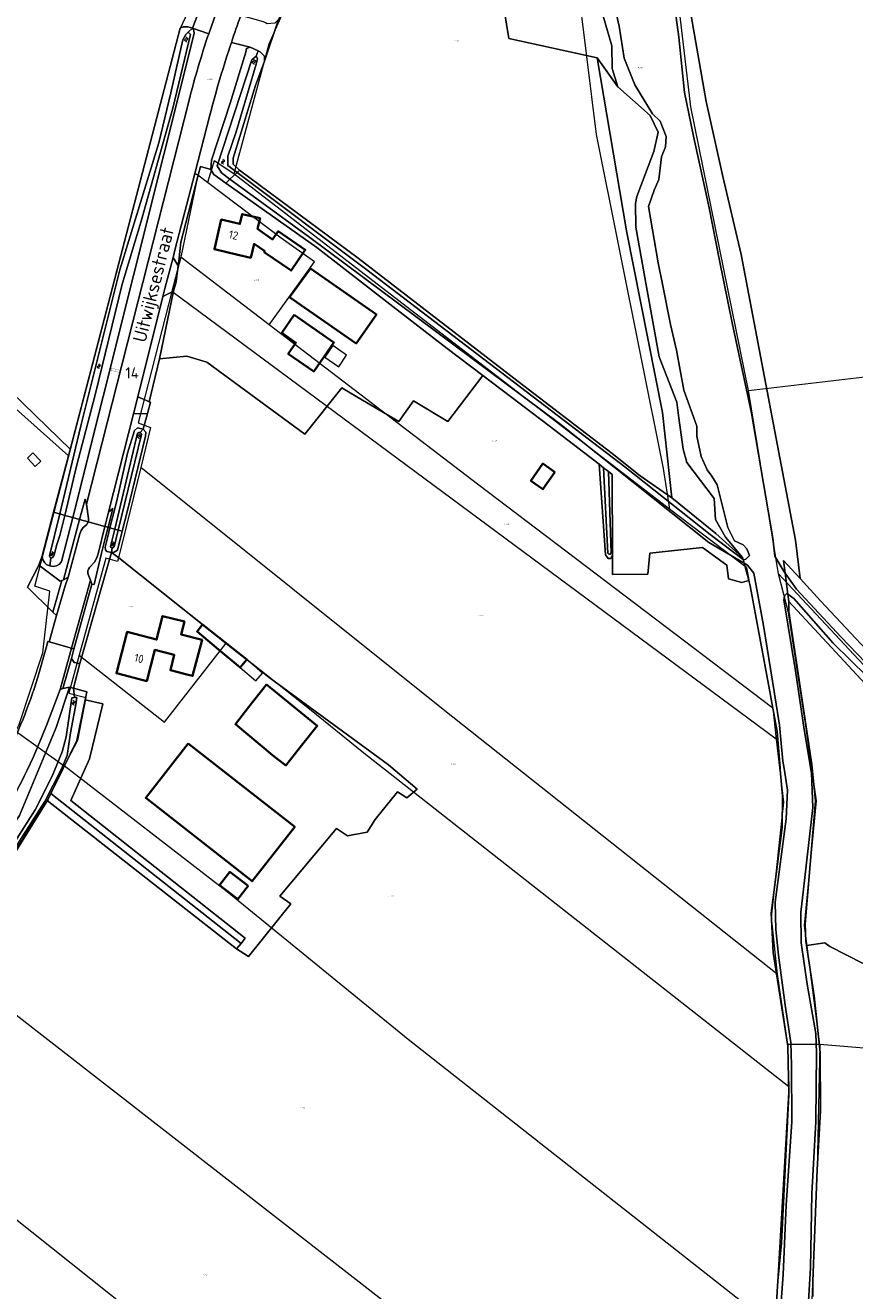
# Model space of a CAD drawing. Header units: metres. Extents: x 104777 to 177370, y 409697 to 438337.
# Tile 35 of 133: x 129039 to 129222, y 422042 to 422321. Entities that reach past the tile are written whole.
import ezdxf
from ezdxf.enums import TextEntityAlignment as Align
from ezdxf.lldxf.tags import DXFTag

# ---------------------------------------------------------------- set-up
doc = ezdxf.new("R2010")
doc.units = ezdxf.units.M
doc.layers.add('00_PROEFSLEUVEN', color=1, linetype='Continuous')
for name, color, linetype, lineweight in [('B-WE-GR-BEPLANTING_CULTUUR_HEESTERS-GV', 90, 'Continuous', 18), ('B-WE-GR-BOUWLAND-GV', 80, 'Continuous', 13), ('B-WE-GR-GRAS-GV', 60, 'Continuous', 13), ('B-WE-GR-HOUTWAL-GV', 40, 'Continuous', 13), ('B-WE-KG-GRENS_PERCEEL-G', 150, 'KG-PERCEEL-SO', 18), ('B-WE-KG-GRENS_PERCEEL-S', 150, 'Continuous', 25), ('B-WE-OG-BEBOUWING-G', 7, 'Continuous', 35), ('B-WE-OG-BEBOUWING-GV', 7, 'Continuous', 35), ('B-WE-OG-BEBOUWING_HUISNUMMER-T18', 10, 'Continuous', 18), ('B-WE-OG-BEBOUWING_LUIFEL-GV', 7, 'Continuous', 18), ('B-WE-OG-BEBOUWING_SCHUUR-GV', 7, 'Continuous', 18), ('B-WE-OG-BEBOUWING_STRAATNAAM-T18', 10, 'Continuous', 18), ('B-WE-OG-TERREIN_ERF-GV', 7, 'Continuous', 18), ('B-WE-OG-TERREIN_OEVER-GV', 7, 'Continuous', 18), ('B-WE-OG-WATER-GV', 130, 'Continuous', 18), ('B-WE-OG-WATER-S-20', 130, 'Continuous', 18), ('B-WE-OG-WATER_SLOOT-GV', 120, 'Continuous', 18), ('B-WE-OG-WEG-GV', 7, 'Continuous', 18), ('B-WE-VH-GESLOTENVERHARDING_ASFALT-GV', 10, 'Continuous', 18), ('B-WE-VH-OPENVERHARDING_BETONSTRAATSTEEN-GV', 90, 'Continuous', 18), ('B-WE-VH-OPENVERHARDING_STRAATBAKSTEEN-GV', 90, 'Continuous', 18)]:
    doc.layers.add(name, color=color, linetype=linetype, lineweight=lineweight)
doc.styles.add('NLCS-ISO', font='NLCS-ISO.ttf')
doc.styles.add('NLCS-ISO-M20-T18', font='NLCS-ISO.ttf', dxfattribs={"height": 0.036})
doc.styles.get("Standard").update_dxf_attribs({"font": 'Romans.shx'})
tags = doc.linetypes.add('KG-PERCEEL-SO', pattern='A,5.5,-2,["P",Standard,S=1.8,R=0,X=-0.5,Y=-0.9],-2,5.5,-2,[5,NLCS.SHX,S=0.75,R=0,X=0,Y=0],-2', length=19).pattern_tags.tags
tags[6] = DXFTag(74, 10)

# ---------------------------------------------------------------- blocks, each defined once
blk = doc.blocks.new('SKG-PERCEELNUMMER-SO')
at = {"style": 'NLCS-ISO', "oblique": 10, "flags": 1}
for tag, p in [('GEMEENTECODE', (0, 2.6)), ('PERCEELGROOTTE', (0, -2.4))]:
    blk.add_attdef(tag, text='', height=1.8, dxfattribs=at).set_placement(p, align=Align.MIDDLE_CENTER)
at = {"style": 'NLCS-ISO', "oblique": 10}
blk.add_attdef('SECTIE', text='', height=1.8, dxfattribs=at).set_placement((-0.5, 0), align=Align.MIDDLE_RIGHT)
blk.add_attdef('PERCEELNUMMER', text='', height=1.8, dxfattribs=at).set_placement((0.5, 0), align=Align.MIDDLE_LEFT)
blk = doc.blocks.new('*U195')
at = {"ltscale": 20, "const_width": 0.05}
blk.add_lwpolyline([(0.12, 0.22), (-0.12, -0.22), (1.63, -1.18), (1.87, -0.74)], close=True, dxfattribs=at)
at = {"color": 1, "const_width": 0.025, "flags": 128}
blk.add_lwpolyline([(0.12, 0.22), (-0.12, -0.22)], dxfattribs=at)
blk = doc.blocks.new('SOG-WATER-SO')
at = {"flags": 128}
for points in [[(-2.5, 0.6), (-2.4, 0.7, -0.538831), (-0.4, 0.7, 0.605168), (1.3, 0.9, -4.035705)], [(-2.9, -0.7), (-2.8, -0.6, -0.538831), (-0.8, -0.5, 0.605168), (0.9, -0.3, -4.035705)]]:
    blk.add_lwpolyline(points, format="xyb", dxfattribs=at)

msp = doc.modelspace()

# ---------------------------------------------------------------- linework, layer by layer
at = {"layer": 'B-WE-GR-BEPLANTING_CULTUUR_HEESTERS-GV', "ltscale": 20, "flags": 128}
msp.add_lwpolyline([(129049.337, 422181.384), (129049.967, 422180.45), (129051.167, 422180.266), (129058.202, 422204.755), (129057.173, 422204.937), (129056.833, 422205.284), (129056.754, 422205.886), (129057.27, 422207.931), (129057.838, 422210.183), (129057.447, 422210.29), (129056.896, 422208.083), (129055.939, 422204.248), (129054.376, 422197.702), (129053.864, 422197.722), (129049.91, 422183.452)], close=True, dxfattribs=at)
at = {"layer": 'B-WE-GR-BOUWLAND-GV', "ltscale": 20, "flags": 128}
msp.add_lwpolyline([(128972.407, 422201.136), (128976.522, 422197.32), (129002.664, 422215.637), (129023.204, 422248.723), (129048.669, 422226.002), (129049.258, 422228.253), (129073.34, 422320.23), (129073.999, 422320.53), (129074.98, 422320.519), (129076.013, 422320.255), (129077.833, 422324.9), (129076.495, 422325.724), (129076.368, 422326.4), (129076.786, 422327.608), (129082.056, 422340.348), (129089.161, 422355.942), (129089.385, 422356.433), (129094.63, 422370.99)], dxfattribs=at)
msp.add_lwpolyline([(129086.423, 422288.98), (129112.549, 422269.566), (129147.833, 422242.387), (129168.542, 422226.53), (129174.753, 422221.616), (129181.708, 422216.738), (129179.676, 422235.593), (129171.735, 422275.609), (129165.272, 422313.708), (129145.799, 422317.945), (129144.741, 422324.289), (129129.829, 422332.748), (129131.272, 422335.303), (129105.229, 422349.537), (129104.61, 422348.416), (129105.057, 422348.18), (129105.608, 422347.445), (129105.451, 422346.133), (129100.904, 422335.446), (129094.998, 422322.18), (129091.881, 422313.007), (129089.914, 422307.62), (129084.984, 422291.624), (129084.984, 422290.295)], close=True, dxfattribs=at)
at = {"layer": 'B-WE-GR-GRAS-GV', "ltscale": 20, "flags": 128}
for points in [[(129182.656, 422341.949), (129189.266, 422304.128), (129192.937, 422287.555), (129196.984, 422270.417), (129208.962, 422207.406), (129209.976, 422198.958), (129214.477, 422194.043), (129231.136, 422176.28)], [(129204.509, 422034.537), (129205.039, 422044.264), (129205.849, 422052.545), (129207.518, 422085.265), (129207.274, 422095.936), (129204.02, 422116.575), (129203.569, 422125.225), (129205.997, 422144.142), (129206.079, 422151.13), (129205.691, 422156.031), (129205.615, 422156.993), (129205.586, 422157.362), (129204.956, 422165.306), (129203.481, 422173.199), (129203.319, 422174.068), (129203.242, 422174.48), (129198.962, 422197.392), (129198.66, 422198.539), (129197.116, 422198.131), (129194.224, 422198.888), (129193.823, 422201.913), (129188.468, 422205.813), (129176.835, 422204.583), (129176.382, 422199.952), (129168.659, 422199.907), (129168.634, 422204.213), (129168.249, 422203.427), (129167.675, 422203.38), (129167.093, 422204.185), (129165.657, 422224.154), (129156.579, 422231.139), (129154.942, 422232.399), (129140.03, 422243.711), (129132.328, 422233.557), (129124.73, 422238.129), (129121.559, 422233.557), (129112.265, 422239.014), (129108.946, 422241.005), (129100.792, 422230.81), (129079.186, 422246.689), (129074.783, 422248.014), (129068.797, 422247.408), (129066.491, 422237.949), (129066.78, 422237.823), (129066.138, 422235.379), (129065.179, 422231.907), (129065.773, 422231.213), (129065.678, 422230.356), (129061.732, 422213.994), (129060.565, 422209.437), (129059.495, 422205.257), (129058.631, 422204.751), (129058.202, 422204.755), (129059.767, 422203.515), (129078.239, 422188.874), (129084.918, 422183.581), (129088.028, 422181.115), (129092.949, 422177.215), (129119.243, 422157.965), (129125.574, 422152.604), (129123.265, 422150.668), (129121.254, 422152.008), (129116.301, 422145.903), (129114.568, 422143.096), (129110.216, 422142.274), (129107.774, 422143.892), (129095.274, 422128.978), (129097.702, 422127.28), (129088.379, 422115.682), (129085.765, 422117.412), (129057.995, 422139.132), (129043.97, 422150.099), (129029.082, 422126.616)], [(129247.533, 422038.755), (129253.503, 422052.026), (129256.081, 422057.869), (129264.304, 422075.622), (129260.137, 422078.234), (129267.855, 422091.754), (129216.545, 422117.903), (129215.398, 422118.686), (129211.356, 422118.117), (129213.095, 422107.058), (129214.421, 422094.536), (129214.454, 422081.66), (129213.753, 422068.793), (129212.823, 422044.196), (129212.791, 422040.766)]]:
    msp.add_lwpolyline(points, dxfattribs=at)
for points in [[(129181.708, 422216.738), (129181.71, 422216.736), (129191.385, 422208.943), (129197.31, 422203.654), (129193.5, 422208.113), (129191.338, 422212), (129191.024, 422216.602), (129185.047, 422224.581), (129184.222, 422227.512), (129183.144, 422234.904), (129182.811, 422237.851), (129178.88, 422247.829), (129176.127, 422263.26), (129173.785, 422276.388), (129173.681, 422281.637), (129173.959, 422283.201), (129177.753, 422293.09), (129178.722, 422297.309), (129176.925, 422301.008), (129169.826, 422307.345), (129165.272, 422313.708), (129171.735, 422275.609), (129179.676, 422235.593)], [(129155.941, 422222.43), (129153.293, 422218.653), (129150.631, 422220.52), (129153.278, 422224.297)], [(129043.97, 422150.099), (129057.995, 422139.132), (129085.765, 422117.412), (129086.74, 422118.571), (129044.8, 422151.653), (129044.25, 422150.54)]]:
    msp.add_lwpolyline(points, close=True, dxfattribs=at)
at = {"layer": 'B-WE-GR-HOUTWAL-GV', "ltscale": 20, "flags": 128}
msp.add_lwpolyline([(129086.74, 422118.571), (129087.681, 422119.764), (129049.244, 422150.083), (129053.31, 422159.256), (129056.245, 422171.349), (129052.373, 422172.289), (129050.55, 422163.3), (129047.512, 422157.146), (129044.8, 422151.653)], close=True, dxfattribs=at)
at = {"layer": 'B-WE-KG-GRENS_PERCEEL-G', "ltscale": 20, "flags": 128}
for points in [[(129113.57, 422382.14), (129113.211, 422374.114), (129104.327, 422354.731), (129109.291, 422352.478), (129101.316, 422335.915), (129092.903, 422316.722), (129085.151, 422288.131)], [(129156.501, 422365.673), (129165.038, 422296.829), (129179.766, 422223.219), (129181.184, 422214.295)], [(129185.881, 422302.891), (129181.397, 422341.006)], [(129049.153, 422227.442), (129061.04, 422273.013), (129073.224, 422319.936), (129076.39, 422326.708)], [(129198.584, 422240.405), (129185.881, 422302.891)], [(129085.151, 422288.131), (129080.817, 422291.009), (129079.312, 422286.276)], [(129079.312, 422286.276), (129077.195, 422287.871), (129073.445, 422269.773)], [(129181.184, 422214.295), (129085.151, 422288.131)], [(129092.916, 422254.899), (129102.923, 422268.744), (129095.621, 422273.987), (129079.312, 422286.276)], [(129073.445, 422269.773), (129071.502, 422262.203)], [(129092.916, 422254.899), (129073.445, 422269.773)], [(129071.502, 422262.203), (129064.08, 422233.282), (129066.812, 422232.27), (129064.629, 422223.429)], [(129204.724, 422163.619), (129071.502, 422262.203)], [(129049.153, 422227.442), (129020.461, 422255.216)], [(129203.942, 422170.395), (129138.854, 422219.805), (129092.916, 422254.899)], [(129198.584, 422240.405), (129223.622, 422243.369), (129244.458, 422248.462), (129291.61, 422190.626)], [(129205.213, 422200.043), (129198.584, 422240.405)], [(129037.075, 422165.377), (129037.857, 422166.828), (129043.022, 422182.582), (129044.615, 422196.21), (129041.286, 422197.282), (129049.153, 422227.442)], [(129064.629, 422223.429), (129059.715, 422203.572)], [(129204.898, 422111.795), (129131.698, 422169.85), (129064.629, 422223.429)], [(129198.192, 422201.442), (129181.184, 422214.295)], [(129059.715, 422203.572), (129059.524, 422202.754), (129056.94, 422203.48), (129051.063, 422182.09)], [(129083.466, 422184.729), (129059.715, 422203.572)], [(129198.192, 422201.442), (129203.942, 422170.395)], [(129259.27, 422140.435), (129247.818, 422154.423), (129205.213, 422200.043)], [(129214.311, 422096.318), (129210.944, 422122.507), (129213.562, 422150.004), (129211.098, 422167.581), (129207.429, 422191.489), (129205.213, 422200.043)], [(129069.86, 422167.36), (129083.466, 422184.729)], [(129113.817, 422160.469), (129101.846, 422170.173), (129083.466, 422184.729)], [(129051.063, 422182.09), (129048.764, 422173.721), (129052.516, 422172.767), (129050.697, 422163.285), (129047.761, 422157.688)], [(129051.063, 422182.09), (129069.86, 422167.36)], [(129203.942, 422170.395), (129204.724, 422163.619)], [(129037.075, 422165.377), (129047.761, 422157.688)], [(129204.724, 422163.619), (129206.334, 422149.676), (129203.584, 422124.28), (129204.898, 422111.795)], [(129207.473, 422086.977), (129113.817, 422160.469)], [(129047.761, 422157.688), (129044.168, 422150.239), (129029.576, 422126.915), (129023.058, 422118.832), (129020.166, 422115.94)], [(129204.433, 422033.886), (129123.553, 422097.431), (129083.649, 422129.983), (129047.761, 422157.688)], [(129183.754, 421988.744), (129020.166, 422115.94)], [(129204.898, 422111.795), (129207.183, 422096.318)], [(129214.311, 422096.318), (129213.734, 422068.972), (129212.269, 422032.672), (129211.377, 422025.86), (129203.824, 422008.52)], [(129207.183, 422096.318), (129207.473, 422086.977)], [(129214.311, 422096.318), (129207.183, 422096.318)], [(129237.201, 422094.417), (129214.311, 422096.318)], [(129166.292, 421955.272), (129075.315, 422027.368), (128992.847, 422092.911)], [(129207.473, 422086.977), (129204.433, 422033.886)]]:
    msp.add_lwpolyline(points, dxfattribs=at)
at = {"layer": 'B-WE-OG-BEBOUWING-G', "ltscale": 20, "flags": 128}
for points in [[(129090.95, 422278.37), (129086.99, 422279.29), (129086.49, 422277.13), (129082.39, 422278.08), (129080.87, 422271.54), (129085.74, 422270.41), (129088.897, 422269.678), (129089.599, 422272.708), (129091.965, 422271.11), (129091.868, 422270.922), (129097.755, 422266.843), (129100.893, 422271.409), (129094.934, 422275.504), (129093.694, 422273.699), (129090.402, 422276.013)], [(129097.443, 422260.993), (129112.139, 422250.778), (129116.597, 422257.192), (129102.07, 422267.289)], [(129098.476, 422257.056), (129095.736, 422253.102), (129098.844, 422250.948), (129097.162, 422248.521), (129102.779, 422244.628), (129107.202, 422251.009)], [(129074.784, 422177.856), (129076.05, 422177.53), (129078.136, 422185.442), (129073.505, 422186.663), (129074.25, 422189.49), (129069.46, 422190.72), (129068.13, 422185.54), (129061.62, 422187.22), (129059.28, 422178.11), (129065.95, 422176.39), (129067.71, 422183.27), (129072.03, 422182.16), (129071.16, 422178.79)], [(129088.459, 422170.72), (129085.488, 422166.888), (129093.685, 422160.052), (129096.644, 422157.81), (129100.087, 422162.162), (129103.53, 422166.513), (129100.729, 422168.839), (129092.355, 422175.613)], [(129075.118, 422162.642), (129065.728, 422150.652), (129089.188, 422132.277), (129098.579, 422144.268)]]:
    msp.add_lwpolyline(points, close=True, dxfattribs=at)
at = {"layer": 'B-WE-OG-BEBOUWING-GV', "ltscale": 20, "flags": 128}
for points in [[(129090.95, 422278.37), (129086.99, 422279.29), (129086.49, 422277.13), (129082.39, 422278.08), (129080.87, 422271.54), (129085.74, 422270.41), (129088.897, 422269.678), (129089.599, 422272.708), (129091.965, 422271.11), (129091.868, 422270.922), (129097.755, 422266.843), (129100.893, 422271.409), (129094.934, 422275.504), (129093.694, 422273.699), (129090.402, 422276.013)], [(129097.443, 422260.993), (129112.139, 422250.778), (129116.597, 422257.192), (129102.07, 422267.289)], [(129098.476, 422257.056), (129095.736, 422253.102), (129098.844, 422250.948), (129097.162, 422248.521), (129102.779, 422244.628), (129107.202, 422251.009)], [(129155.941, 422222.43), (129153.278, 422224.297), (129150.631, 422220.52), (129153.293, 422218.653)], [(129074.784, 422177.856), (129076.05, 422177.53), (129078.136, 422185.442), (129073.505, 422186.663), (129074.25, 422189.49), (129069.46, 422190.72), (129068.13, 422185.54), (129061.62, 422187.22), (129059.28, 422178.11), (129065.95, 422176.39), (129067.71, 422183.27), (129072.03, 422182.16), (129071.16, 422178.79)], [(129086.547, 422179.417), (129088.028, 422181.115), (129084.918, 422183.581), (129078.239, 422188.874), (129077.064, 422187.34), (129081.806, 422183.378)], [(129088.459, 422170.72), (129085.488, 422166.888), (129093.685, 422160.052), (129096.644, 422157.81), (129100.087, 422162.162), (129103.53, 422166.513), (129100.729, 422168.839), (129092.355, 422175.613)], [(129075.118, 422162.642), (129065.728, 422150.652), (129089.188, 422132.277), (129098.579, 422144.268)], [(129088.286, 422131.24), (129084.264, 422134.352), (129081.99, 422131.413), (129086.011, 422128.301)]]:
    msp.add_lwpolyline(points, close=True, dxfattribs=at)
at = {"layer": 'B-WE-OG-BEBOUWING_LUIFEL-GV', "ltscale": 20, "flags": 128}
msp.add_lwpolyline([(129088.028, 422181.115), (129086.547, 422179.417), (129089.969, 422176.433), (129091.45, 422178.131)], close=True, dxfattribs=at)
at = {"layer": 'B-WE-OG-BEBOUWING_SCHUUR-GV', "ltscale": 20, "flags": 128}
for points in [[(129106.975, 422250.309), (129105.219, 422247.772), (129108.263, 422245.666), (129110.019, 422248.203)], [(129040.877, 422226.678), (129039.637, 422225.495), (129041.391, 422223.656), (129042.631, 422224.839)]]:
    msp.add_lwpolyline(points, close=True, dxfattribs=at)
at = {"layer": 'B-WE-OG-TERREIN_ERF-GV', "ltscale": 20, "flags": 128}
for points in [[(129144.741, 422324.289), (129145.799, 422317.945), (129165.272, 422313.708), (129169.826, 422307.345), (129168.586, 422311.406), (129168.46, 422316.374), (129166.516, 422323.202)], [(129042.196, 422201.936), (129042.896, 422203.953), (129045.416, 422213.579), (129048.669, 422226.002), (129023.204, 422248.723), (129002.664, 422215.637), (128976.522, 422197.32), (128980.847, 422193.309), (128997.559, 422178.113), (129018.97, 422159.227), (129026.557, 422152.12), (129027.518, 422150.563), (129029.142, 422149.717), (129032.721, 422156.045), (129033.04, 422155.91)], [(129041.97, 422177.26), (129043.754, 422183.703), (129044.184, 422185.127), (129044.437, 422185.052), (129046.035, 422190.814), (129045.239, 422191.602), (129039.68, 422197.11), (129042.196, 422201.936)], [(129207.487, 422193.941), (129207.461, 422191.734), (129212.586, 422158.014), (129213.411, 422149.911), (129211.073, 422122.9), (129211.212, 422119.036), (129211.356, 422118.117), (129215.398, 422118.686), (129216.545, 422117.903), (129267.855, 422091.754), (129260.137, 422078.234), (129264.304, 422075.622), (129256.081, 422057.869), (129253.503, 422052.026), (129247.533, 422038.755)], [(129259.681, 422137.017), (129248.694, 422149.273), (129245.266, 422152.851), (129240.512, 422158.057), (129237.284, 422161.593), (129229.28, 422170.36), (129227.317, 422172.51), (129227.104, 422172.743), (129207.487, 422193.941)]]:
    msp.add_lwpolyline(points, dxfattribs=at)
for points in [[(129083.37, 422286.138), (129080.771, 422287.978), (129080.095, 422289.084), (129077.815, 422289.762), (129077.315, 422287.831), (129073.498, 422273.082), (129073.058, 422269.002), (129072.913, 422267.907), (129072.447, 422264.388), (129071.855, 422262.34), (129068.797, 422247.408), (129074.783, 422248.014), (129079.186, 422246.689), (129100.792, 422230.81), (129108.946, 422241.005), (129112.265, 422239.014), (129121.559, 422233.557), (129124.73, 422238.129), (129132.328, 422233.557), (129140.03, 422243.711), (129132.175, 422249.669), (129120.203, 422258.941), (129103.413, 422271.946)], [(129086.49, 422277.13), (129086.99, 422279.29), (129090.95, 422278.37), (129090.402, 422276.013), (129093.694, 422273.699), (129094.934, 422275.504), (129100.893, 422271.409), (129097.755, 422266.843), (129091.868, 422270.922), (129091.965, 422271.11), (129089.599, 422272.708), (129088.897, 422269.678), (129085.74, 422270.41), (129080.87, 422271.54), (129082.39, 422278.08)], [(129097.443, 422260.993), (129102.07, 422267.289), (129116.597, 422257.192), (129112.139, 422250.778)], [(129098.476, 422257.056), (129107.202, 422251.009), (129102.779, 422244.628), (129097.162, 422248.521), (129098.844, 422250.948), (129095.736, 422253.102)], [(129087.681, 422119.764), (129086.74, 422118.571), (129085.765, 422117.412), (129088.379, 422115.682), (129097.702, 422127.28), (129095.274, 422128.978), (129107.774, 422143.892), (129110.216, 422142.274), (129114.568, 422143.096), (129116.301, 422145.903), (129121.254, 422152.008), (129123.265, 422150.668), (129125.574, 422152.604), (129119.243, 422157.965), (129092.949, 422177.215), (129088.028, 422181.115), (129086.547, 422179.417), (129081.806, 422183.378), (129077.064, 422187.34), (129078.239, 422188.874), (129059.767, 422203.515), (129058.202, 422204.755), (129051.167, 422180.266), (129049.827, 422174.812), (129052.72, 422174), (129052.373, 422172.289), (129056.245, 422171.349), (129053.31, 422159.256), (129049.244, 422150.083)], [(129074.784, 422177.856), (129071.16, 422178.79), (129072.03, 422182.16), (129067.71, 422183.27), (129065.95, 422176.39), (129059.28, 422178.11), (129061.62, 422187.22), (129068.13, 422185.54), (129069.46, 422190.72), (129074.25, 422189.49), (129073.505, 422186.663), (129078.136, 422185.442), (129076.05, 422177.53)], [(129100.729, 422168.839), (129103.53, 422166.513), (129100.087, 422162.162), (129096.644, 422157.81), (129093.685, 422160.052), (129085.488, 422166.888), (129088.459, 422170.72), (129092.355, 422175.613)], [(129075.118, 422162.642), (129098.579, 422144.268), (129089.188, 422132.277), (129065.728, 422150.652)], [(129081.99, 422131.413), (129084.264, 422134.352), (129088.286, 422131.24), (129086.011, 422128.301)]]:
    msp.add_lwpolyline(points, close=True, dxfattribs=at)
at = {"layer": 'B-WE-OG-TERREIN_ERF-GV', "ltscale": 20}
for points in [[(129040.713, 422173.462, 0.0079847), (129041.97, 422177.26)], [(129033.04, 422155.91, 0.038285), (129040.713, 422173.462)]]:
    msp.add_lwpolyline(points, format="xyb", dxfattribs=at)
at = {"layer": 'B-WE-OG-TERREIN_OEVER-GV', "ltscale": 20, "flags": 128}
for points in [[(129180.242, 422340.48), (129183.276, 422318.303), (129184.524, 422306.101), (129186.486, 422296.467), (129189.929, 422280.637), (129192.24, 422269.096), (129194.992, 422255.349), (129199.251, 422235.391), (129203.947, 422207.874), (129204.422, 422203.921), (129206.447, 422200.466), (129206.673, 422200.148), (129206.304, 422202.967), (129209.976, 422198.958), (129208.962, 422207.406), (129196.984, 422270.417), (129192.937, 422287.555), (129189.266, 422304.128), (129182.656, 422341.949)], [(129166.516, 422323.202), (129168.46, 422316.374), (129168.586, 422311.406), (129169.826, 422307.345), (129176.925, 422301.008), (129178.722, 422297.309), (129177.753, 422293.09), (129173.959, 422283.201), (129173.681, 422281.637), (129173.785, 422276.388), (129176.127, 422263.26), (129178.88, 422247.829), (129182.811, 422237.851), (129183.144, 422234.904), (129184.222, 422227.512), (129185.047, 422224.581), (129191.024, 422216.602), (129191.338, 422212), (129193.5, 422208.113), (129197.31, 422203.654), (129197.426, 422203.216), (129197.525, 422203.141), (129198.026, 422203.272), (129198.447, 422203.666), (129198.797, 422204.028), (129198.271, 422205.522), (129197.421, 422206.389), (129195.542, 422207.267), (129194.027, 422210.201), (129191.72, 422219.667), (129190.538, 422221.568), (129189.522, 422222.951), (129188.179, 422225.884), (129187.195, 422230.357), (129187.218, 422232.589), (129184.38, 422240.515), (129182.753, 422249.287), (129181.438, 422254.966), (129179.615, 422263.882), (129178.659, 422268.557), (129176.554, 422280.939), (129177.793, 422284.532), (129178.847, 422286.925), (129179.413, 422291.898), (129180.294, 422294.12), (129180.489, 422296.35), (129179.151, 422299.797), (129177.45, 422301.36), (129173.567, 422307.752), (129171.224, 422313.613), (129170.094, 422320.663), (129168.945, 422325.825)], [(129064.474, 422231.156), (129065.179, 422231.907), (129063.893, 422232.177), (129063.286, 422231.582), (129061.689, 422226.618), (129059.26, 422215.822), (129057.838, 422210.183), (129058.887, 422209.896), (129063.949, 422230.984)], [(129064.777, 422230.693), (129059.687, 422209.677), (129060.565, 422209.437), (129061.732, 422213.994), (129065.678, 422230.356), (129065.773, 422231.213), (129065.179, 422231.907), (129064.474, 422231.156)], [(129057.961, 422206.039), (129058.887, 422209.896), (129057.838, 422210.183), (129057.27, 422207.931)], [(129058.362, 422205.757), (129058.202, 422204.755), (129058.631, 422204.751), (129059.495, 422205.257), (129060.565, 422209.437), (129059.687, 422209.677), (129058.794, 422205.989)], [(129057.27, 422207.931), (129056.754, 422205.886), (129056.833, 422205.284), (129057.173, 422204.937), (129058.202, 422204.755), (129058.362, 422205.757)], [(129205.417, 422034.513), (129206.246, 422045.609), (129206.918, 422060.881), (129208.136, 422079.238), (129208.093, 422091.771), (129207.972, 422096.751), (129206.683, 422105.005), (129205.251, 422116.007), (129204.622, 422121.679), (129204.512, 422127.689), (129206.932, 422146.033), (129207.169, 422152.383), (129206.454, 422157.1), (129206.204, 422158.745), (129205.426, 422166.65), (129204.229, 422174.068), (129201.875, 422188.661), (129199.761, 422200.185), (129198.406, 422201.916), (129197.653, 422202.355), (129198.66, 422198.539), (129198.962, 422197.392), (129203.242, 422174.48), (129203.319, 422174.068), (129203.481, 422173.199), (129204.956, 422165.306), (129205.586, 422157.362), (129205.615, 422156.993), (129205.691, 422156.031), (129206.079, 422151.13), (129205.997, 422144.142), (129203.569, 422125.225), (129204.02, 422116.575), (129207.274, 422095.936), (129207.518, 422085.265), (129205.849, 422052.545), (129205.039, 422044.264), (129204.509, 422034.537)], [(129212.791, 422040.766), (129212.823, 422044.196), (129213.753, 422068.793), (129214.454, 422081.66), (129214.421, 422094.536), (129213.095, 422107.058), (129211.356, 422118.117), (129211.212, 422119.036), (129211.073, 422122.9), (129213.411, 422149.911), (129212.586, 422158.014), (129207.461, 422191.734), (129207.487, 422193.941), (129207.28, 422195.519), (129207.084, 422195.653), (129206.564, 422195.143), (129206.383, 422194.287), (129208.97, 422178.637), (129210.898, 422165.742), (129212.516, 422156.111), (129212.782, 422148.555), (129210.141, 422125.406), (129210.244, 422118.709), (129211.524, 422109.597), (129213.473, 422098.761), (129213.601, 422094.468), (129213.446, 422079.362), (129212.596, 422063.405), (129212.257, 422047.099), (129211.863, 422039.778)], [(129260.507, 422138.233), (129254.287, 422144.999), (129249.203, 422151.1), (129238.596, 422162.791), (129230.571, 422171.635), (129230.021, 422172.241), (129228.527, 422173.705), (129217.273, 422184.733), (129208.618, 422194.607), (129207.28, 422195.519), (129207.487, 422193.941), (129227.104, 422172.743), (129227.317, 422172.51), (129229.28, 422170.36), (129237.284, 422161.593), (129240.512, 422158.057), (129245.266, 422152.851), (129248.694, 422149.273), (129259.681, 422137.017)], [(129029.082, 422126.616), (129043.97, 422150.099), (129044.25, 422150.54), (129044.8, 422151.653), (129047.512, 422157.146), (129050.55, 422163.3), (129052.373, 422172.289), (129052.72, 422174), (129049.827, 422174.812), (129050.007, 422172.744), (129050.541, 422172.792), (129050.422, 422171.62), (129049.181, 422165.02), (129048.383, 422160.016), (129047.18, 422157.042), (129043.479, 422149.827), (129038.603, 422142.305)]]:
    msp.add_lwpolyline(points, dxfattribs=at)
for points in [[(129076.013, 422320.255), (129074.98, 422320.519), (129073.999, 422320.53), (129073.34, 422320.23), (129049.258, 422228.253), (129048.669, 422226.002), (129045.416, 422213.579), (129046.747, 422213.216), (129046.76, 422213.212), (129051.441, 422232.646), (129060.056, 422267.004), (129068.605, 422295.008), (129071.26, 422306.039), (129073.922, 422317.706), (129074.569, 422318.844), (129075.083, 422319.347)], [(129076.013, 422320.255), (129075.083, 422319.347), (129075.586, 422318.833), (129071.733, 422302.603), (129064.742, 422277.761), (129060.532, 422263.822), (129054.562, 422239.478), (129050.461, 422223.758), (129047.865, 422212.91), (129049.625, 422212.429), (129076.44, 422319.06), (129076.315, 422319.747)], [(129088.752, 422316.061), (129087.925, 422315.795), (129087.779, 422314.972), (129084.367, 422303.741), (129080.253, 422291.143), (129080.095, 422289.084), (129080.771, 422287.978), (129083.37, 422286.138), (129084.301, 422287.004), (129082.423, 422288.373), (129081.477, 422289.894), (129089.136, 422313.309), (129090.106, 422314.124), (129090.496, 422315.277)], [(129085.871, 422288.466), (129086.423, 422288.98), (129084.984, 422290.295), (129084.984, 422291.624), (129089.914, 422307.62), (129091.881, 422313.007), (129091.892, 422314.106), (129090.941, 422315.077), (129090.496, 422315.277), (129090.106, 422314.124), (129090.376, 422313.571), (129090.088, 422312.338), (129085.676, 422297.407), (129083.835, 422292.068), (129083.814, 422290.007)], [(129120.203, 422258.941), (129132.175, 422249.669), (129140.03, 422243.711), (129154.942, 422232.399), (129156.579, 422231.139), (129165.657, 422224.154), (129166.663, 422223.38), (129167.724, 422222.563), (129168.53, 422221.943), (129168.634, 422204.213), (129168.659, 422199.907), (129176.382, 422199.952), (129176.835, 422204.583), (129188.468, 422205.813), (129193.823, 422201.913), (129194.224, 422198.888), (129197.116, 422198.131), (129198.66, 422198.539), (129197.653, 422202.355), (129189.853, 422206.898), (129157.01, 422233.064), (129101.925, 422274.159), (129084.301, 422287.004), (129083.37, 422286.138), (129103.413, 422271.946)], [(129197.426, 422203.216), (129197.31, 422203.654), (129191.385, 422208.943), (129181.71, 422216.736), (129181.708, 422216.738), (129174.753, 422221.616), (129168.542, 422226.53), (129147.833, 422242.387), (129112.549, 422269.566), (129086.423, 422288.98), (129085.871, 422288.466), (129114.492, 422267.023), (129171.339, 422223.574), (129190.146, 422208.681)], [(129168.634, 422204.213), (129168.53, 422221.943), (129167.724, 422222.563), (129168.322, 422204.651), (129168.127, 422204.387), (129167.835, 422204.331), (129167.587, 422204.605), (129166.663, 422223.38), (129165.657, 422224.154), (129167.093, 422204.185), (129167.675, 422203.38), (129168.249, 422203.427)], [(129042.896, 422203.953), (129043.08, 422203.081), (129043.462, 422202.466), (129043.959, 422202.032), (129044.576, 422201.749), (129044.787, 422203.479), (129044.632, 422203.642), (129044.538, 422203.99), (129046.76, 422213.212), (129046.747, 422213.216), (129045.416, 422213.579)], [(129045.556, 422204.106), (129045.235, 422203.609), (129044.787, 422203.479), (129044.576, 422201.749), (129045.329, 422201.657), (129046.057, 422201.806), (129046.692, 422202.168), (129047.179, 422202.702), (129049.625, 422212.429), (129047.865, 422212.91), (129046.795, 422208.441), (129046.087, 422206.262)], [(129206.304, 422202.967), (129206.673, 422200.148), (129209.155, 422196.662), (129219.003, 422186.088), (129229.733, 422174.895), (129231.747, 422172.795), (129234.461, 422169.964), (129239.594, 422164.41), (129251.44, 422151.592), (129257.045, 422145.698), (129259.434, 422144.3), (129261.027, 422143.964), (129260.256, 422144.951), (129255.522, 422149.052), (129240.812, 422165.5), (129233.097, 422174.128), (129231.136, 422176.28), (129214.477, 422194.043), (129209.976, 422198.958)], [(129050.007, 422172.744), (129049.827, 422174.812), (129048.91, 422175.07), (129045.96, 422166.19), (129037.94, 422146.76), (129026.256, 422129.271), (129026.108, 422128.926), (129026.027, 422128.559), (129026.016, 422128.183), (129026.076, 422127.812), (129026.204, 422127.458), (129026.395, 422127.135), (129026.644, 422126.853), (129026.941, 422126.622), (129027.275, 422126.451), (129027.636, 422126.345), (129028.374, 422127.585), (129028.002, 422127.802), (129036.015, 422139.558), (129041.328, 422148.036), (129045.137, 422155.463), (129047.324, 422160.773), (129048.211, 422164.07), (129049.473, 422172.696)]]:
    msp.add_lwpolyline(points, close=True, dxfattribs=at)
at = {"layer": 'B-WE-OG-TERREIN_OEVER-GV', "ltscale": 20}
for points in [[(129063.949, 422230.984, -0.3383074), (129064.474, 422231.156)], [(129064.474, 422231.156, -0.2712264), (129064.777, 422230.693)], [(129058.362, 422205.757, -0.3177125), (129057.961, 422206.039)], [(129058.794, 422205.989, -0.2828722), (129058.362, 422205.757)]]:
    msp.add_lwpolyline(points, format="xyb", dxfattribs=at)
at = {"layer": 'B-WE-OG-WATER-GV', "ltscale": 20, "flags": 128}
msp.add_lwpolyline([(129197.426, 422203.216), (129190.146, 422208.681), (129171.339, 422223.574), (129114.492, 422267.023), (129085.871, 422288.466), (129084.301, 422287.004), (129101.925, 422274.159), (129157.01, 422233.064), (129189.853, 422206.898), (129197.653, 422202.355)], close=True, dxfattribs=at)
msp.add_lwpolyline([(129263.166, 422139.687), (129262.832, 422141.653), (129261.027, 422143.964), (129259.434, 422144.3), (129257.045, 422145.698), (129251.44, 422151.592), (129239.594, 422164.41), (129234.461, 422169.964), (129231.747, 422172.795), (129229.733, 422174.895), (129219.003, 422186.088), (129209.155, 422196.662), (129206.673, 422200.148), (129207.28, 422195.519), (129208.618, 422194.607), (129217.273, 422184.733), (129228.527, 422173.705), (129230.021, 422172.241), (129230.571, 422171.635), (129238.596, 422162.791), (129249.203, 422151.1), (129254.287, 422144.999), (129260.507, 422138.233)], dxfattribs=at)
at = {"layer": 'B-WE-OG-WATER_SLOOT-GV', "ltscale": 20, "flags": 128}
for points in [[(129211.863, 422039.778), (129212.257, 422047.099), (129212.596, 422063.405), (129213.446, 422079.362), (129213.601, 422094.468), (129213.473, 422098.761), (129211.524, 422109.597), (129210.244, 422118.709), (129210.141, 422125.406), (129212.782, 422148.555), (129212.516, 422156.111), (129210.898, 422165.742), (129208.97, 422178.637), (129206.383, 422194.287), (129206.564, 422195.143), (129207.084, 422195.653), (129207.28, 422195.519), (129206.673, 422200.148), (129206.447, 422200.466), (129204.422, 422203.921), (129203.947, 422207.874), (129199.251, 422235.391), (129194.992, 422255.349), (129192.24, 422269.096), (129189.929, 422280.637), (129186.486, 422296.467), (129184.524, 422306.101), (129183.276, 422318.303), (129180.242, 422340.48)], [(129168.945, 422325.825), (129170.094, 422320.663), (129171.224, 422313.613), (129173.567, 422307.752), (129177.45, 422301.36), (129179.151, 422299.797), (129180.489, 422296.35), (129180.294, 422294.12), (129179.413, 422291.898), (129178.847, 422286.925), (129177.793, 422284.532), (129176.554, 422280.939), (129178.659, 422268.557), (129179.615, 422263.882), (129181.438, 422254.966), (129182.753, 422249.287), (129184.38, 422240.515), (129187.218, 422232.589), (129187.195, 422230.357), (129188.179, 422225.884), (129189.522, 422222.951), (129190.538, 422221.568), (129191.72, 422219.667), (129194.027, 422210.201), (129195.542, 422207.267), (129197.421, 422206.389), (129198.271, 422205.522), (129198.797, 422204.028), (129198.447, 422203.666), (129198.026, 422203.272), (129197.525, 422203.141), (129197.426, 422203.216), (129197.653, 422202.355), (129198.406, 422201.916), (129199.761, 422200.185), (129201.875, 422188.661), (129204.229, 422174.068), (129205.426, 422166.65), (129206.204, 422158.745), (129206.454, 422157.1), (129207.169, 422152.383), (129206.932, 422146.033), (129204.512, 422127.689), (129204.622, 422121.679), (129205.251, 422116.007), (129206.683, 422105.005), (129207.972, 422096.751), (129208.093, 422091.771), (129208.136, 422079.238), (129206.918, 422060.881), (129206.246, 422045.609), (129205.417, 422034.513)], [(129063.949, 422230.984), (129058.887, 422209.896), (129059.687, 422209.677), (129064.777, 422230.693)], [(129058.794, 422205.989), (129059.687, 422209.677), (129058.887, 422209.896), (129057.961, 422206.039)]]:
    msp.add_lwpolyline(points, dxfattribs=at)
for points in [[(129047.865, 422212.91), (129050.461, 422223.758), (129054.562, 422239.478), (129060.532, 422263.822), (129064.742, 422277.761), (129071.733, 422302.603), (129075.586, 422318.833), (129075.083, 422319.347), (129074.569, 422318.844), (129073.922, 422317.706), (129071.26, 422306.039), (129068.605, 422295.008), (129060.056, 422267.004), (129051.441, 422232.646), (129046.76, 422213.212)], [(129084.301, 422287.004), (129085.871, 422288.466), (129083.814, 422290.007), (129083.835, 422292.068), (129085.676, 422297.407), (129090.088, 422312.338), (129090.376, 422313.571), (129090.106, 422314.124), (129089.136, 422313.309), (129081.477, 422289.894), (129082.423, 422288.373)], [(129167.724, 422222.563), (129166.663, 422223.38), (129167.587, 422204.605), (129167.835, 422204.331), (129168.127, 422204.387), (129168.322, 422204.651)], [(129044.787, 422203.479), (129045.235, 422203.609), (129045.556, 422204.106), (129046.087, 422206.262), (129046.795, 422208.441), (129047.865, 422212.91), (129046.76, 422213.212), (129044.538, 422203.99), (129044.632, 422203.642)], [(129028.374, 422127.585), (129028.745, 422127.368), (129029.172, 422127.47), (129032.856, 422133.085), (129038.603, 422142.305), (129043.479, 422149.827), (129047.18, 422157.042), (129048.383, 422160.016), (129049.181, 422165.02), (129050.422, 422171.62), (129050.541, 422172.792), (129050.007, 422172.744), (129049.473, 422172.696), (129048.211, 422164.07), (129047.324, 422160.773), (129045.137, 422155.463), (129041.328, 422148.036), (129036.015, 422139.558), (129028.002, 422127.802)]]:
    msp.add_lwpolyline(points, close=True, dxfattribs=at)
at = {"layer": 'B-WE-OG-WATER_SLOOT-GV', "ltscale": 20}
for points in [[(129064.474, 422231.156, 0.3383074), (129063.949, 422230.984)], [(129064.777, 422230.693, 0.2712264), (129064.474, 422231.156)], [(129057.961, 422206.039, 0.3177125), (129058.362, 422205.757)], [(129058.362, 422205.757, 0.2828722), (129058.794, 422205.989)]]:
    msp.add_lwpolyline(points, format="xyb", dxfattribs=at)
at = {"layer": 'B-WE-OG-WEG-GV', "ltscale": 20, "flags": 128}
for points in [[(129079.606, 422319.044), (129076.013, 422320.255), (129076.315, 422319.747), (129076.44, 422319.06), (129049.625, 422212.429), (129051.165, 422212.007), (129052.376, 422216.507), (129052.64, 422215.377)], [(129079.86, 422301.09), (129076.53, 422288.232), (129077.315, 422287.831), (129077.815, 422289.762), (129080.095, 422289.084), (129080.253, 422291.143), (129084.367, 422303.741), (129087.779, 422314.972), (129087.925, 422315.795), (129088.752, 422316.061), (129084.601, 422317.081)], [(129052.64, 422215.377), (129075.28, 422304.4)], [(129023.688, 422123.1), (129025.272, 422121.591), (129028.33, 422125.43), (129029.082, 422126.616), (129028.746, 422126.447), (129028.385, 422126.343), (129028.01, 422126.309), (129027.636, 422126.345), (129027.275, 422126.451), (129026.941, 422126.622), (129026.644, 422126.853), (129026.395, 422127.135), (129026.204, 422127.458), (129026.076, 422127.812), (129026.016, 422128.183), (129026.027, 422128.559), (129026.108, 422128.926), (129026.256, 422129.271), (129037.94, 422146.76), (129045.96, 422166.19), (129048.91, 422175.07), (129047.49, 422174.72), (129046.88, 422174.55), (129043.83, 422166.59)]]:
    msp.add_lwpolyline(points, dxfattribs=at)
at = {"layer": 'B-WE-OG-WEG-GV', "ltscale": 20}
for points in [[(129075.28, 422304.4, -0.0189816), (129079.606, 422319.044)], [(129084.601, 422317.081, 0.0175203), (129079.86, 422301.09)], [(129043.83, 422166.59, -0.0866782), (129018.79, 422125.06)]]:
    msp.add_lwpolyline(points, format="xyb", dxfattribs=at)
at = {"layer": 'B-WE-OG-WEG-GV', "ltscale": 20, "flags": 128}
for points in [[(129066.491, 422237.949), (129068.797, 422247.408), (129071.855, 422262.34), (129069.522, 422261.123), (129063.956, 422239.05), (129065.87, 422238.218)], [(129065.179, 422231.907), (129066.138, 422235.379), (129063, 422235.259), (129057.539, 422213.603), (129058.471, 422214.393), (129057.447, 422210.29), (129057.838, 422210.183), (129059.26, 422215.822), (129061.689, 422226.618), (129063.286, 422231.582), (129063.893, 422232.177)], [(129042.896, 422203.953), (129042.196, 422201.936), (129046.879, 422198.386), (129047.235, 422198.557), (129047.592, 422198.728), (129051.165, 422212.007), (129049.625, 422212.429), (129047.179, 422202.702), (129046.692, 422202.168), (129046.057, 422201.806), (129045.329, 422201.657), (129044.576, 422201.749), (129043.959, 422202.032), (129043.462, 422202.466), (129043.08, 422203.081)]]:
    msp.add_lwpolyline(points, close=True, dxfattribs=at)
at = {"layer": 'B-WE-VH-GESLOTENVERHARDING_ASFALT-GV', "ltscale": 20, "flags": 128}
for points in [[(129081.226, 422323.664), (129079.606, 422319.044)], [(129075.28, 422304.4), (129052.64, 422215.377), (129053.131, 422212.23)], [(129053.069, 422211.487), (129056.749, 422210.48), (129056.954, 422211.289), (129057.539, 422213.603), (129063, 422235.259), (129063.956, 422239.05), (129069.522, 422261.123), (129069.901, 422262.628), (129069.96, 422262.86), (129071.743, 422269.747), (129072.239, 422271.662), (129076.53, 422288.232), (129079.86, 422301.09)], [(129053.341, 422201.385), (129054.435, 422202.581), (129054.834, 422203.243), (129055.102, 422203.971), (129055.297, 422204.742), (129056.749, 422210.48), (129053.069, 422211.487)], [(129052.588, 422210.778), (129051.941, 422210.202), (129051.475, 422209.568), (129051.179, 422208.823), (129048.64, 422199.297)], [(129048.64, 422199.297), (129047.98, 422197.38), (129046.035, 422190.814), (129044.437, 422185.052), (129049.383, 422183.606), (129053.523, 422198.629), (129053.052, 422199.879)]]:
    msp.add_lwpolyline(points, dxfattribs=at)
at = {"layer": 'B-WE-VH-GESLOTENVERHARDING_ASFALT-GV', "ltscale": 20}
for points in [[(129084.601, 422317.081, -0.0065785), (129086.676, 422323.013)], [(129079.606, 422319.044, 0.0189816), (129075.28, 422304.4)], [(129079.86, 422301.09, -0.0175203), (129084.601, 422317.081)], [(129053.069, 422211.487, -0.1388724), (129052.588, 422210.778)], [(129053.148, 422212.061, -0.0925007), (129053.069, 422211.487)], [(129053.131, 422212.23, -0.0298789), (129053.148, 422212.061)], [(129053.052, 422199.879, -0.3139827), (129053.341, 422201.385)]]:
    msp.add_lwpolyline(points, format="xyb", dxfattribs=at)
at = {"layer": 'B-WE-VH-OPENVERHARDING_BETONSTRAATSTEEN-GV', "ltscale": 20, "flags": 128}
for points in [[(129077.833, 422324.9), (129076.013, 422320.255), (129079.606, 422319.044), (129081.226, 422323.664)], [(129077.315, 422287.831), (129076.53, 422288.232), (129072.239, 422271.662), (129071.743, 422269.747), (129072.913, 422267.907), (129073.058, 422269.002), (129073.498, 422273.082)], [(129069.901, 422262.628), (129069.522, 422261.123), (129071.855, 422262.34), (129072.447, 422264.388), (129072.913, 422267.907), (129071.743, 422269.747), (129069.96, 422262.86)], [(129063, 422235.259), (129066.138, 422235.379), (129066.78, 422237.823), (129066.491, 422237.949), (129065.87, 422238.218), (129063.956, 422239.05)], [(129045.239, 422191.602), (129047.235, 422198.557), (129046.879, 422198.386), (129042.196, 422201.936), (129039.68, 422197.11)], [(129048.64, 422199.297), (129048.435, 422199.132), (129047.592, 422198.728), (129047.235, 422198.557), (129045.239, 422191.602), (129046.035, 422190.814), (129047.98, 422197.38)], [(129053.523, 422198.629), (129049.383, 422183.606), (129049.91, 422183.452), (129053.864, 422197.722)], [(129047.49, 422174.72), (129049.337, 422181.384), (129049.91, 422183.452), (129049.383, 422183.606), (129046.88, 422174.55)], [(129048.91, 422175.07), (129049.827, 422174.812), (129051.167, 422180.266), (129049.967, 422180.45), (129049.337, 422181.384), (129047.49, 422174.72)]]:
    msp.add_lwpolyline(points, close=True, dxfattribs=at)
for points in [[(129084.601, 422317.081), (129088.752, 422316.061), (129090.496, 422315.277), (129090.941, 422315.077), (129091.892, 422314.106), (129091.881, 422313.007), (129094.998, 422322.18), (129094.165, 422321.364), (129092.515, 422321.244), (129092.105, 422321.454), (129091.695, 422321.664), (129086.676, 422323.013)], [(129043.83, 422166.59), (129046.88, 422174.55), (129049.383, 422183.606), (129044.437, 422185.052), (129044.184, 422185.127), (129043.754, 422183.703), (129041.97, 422177.26)]]:
    msp.add_lwpolyline(points, dxfattribs=at)
at = {"layer": 'B-WE-VH-OPENVERHARDING_BETONSTRAATSTEEN-GV', "ltscale": 20}
for points in [[(129086.676, 422323.013, 0.0065785), (129084.601, 422317.081)], [(129041.97, 422177.26, -0.0079847), (129040.713, 422173.462)], [(129040.713, 422173.462, -0.038285), (129033.04, 422155.91)], [(129018.79, 422125.06, 0.0866782), (129043.83, 422166.59)]]:
    msp.add_lwpolyline(points, format="xyb", dxfattribs=at)
at = {"layer": 'B-WE-VH-OPENVERHARDING_STRAATBAKSTEEN-GV', "ltscale": 20, "flags": 128}
for points in [[(129053.131, 422212.23), (129052.64, 422215.377), (129052.376, 422216.507), (129051.165, 422212.007), (129053.069, 422211.487)], [(129053.069, 422211.487), (129051.165, 422212.007), (129047.592, 422198.728)], [(129047.592, 422198.728), (129048.435, 422199.132), (129048.64, 422199.297), (129051.179, 422208.823), (129051.475, 422209.568), (129051.941, 422210.202), (129052.588, 422210.778)], [(129053.864, 422197.722), (129054.376, 422197.702), (129055.939, 422204.248), (129056.896, 422208.083), (129057.447, 422210.29), (129056.749, 422210.48), (129055.297, 422204.742), (129055.102, 422203.971), (129054.834, 422203.243), (129054.435, 422202.581), (129053.341, 422201.385)], [(129053.052, 422199.879), (129053.523, 422198.629), (129053.864, 422197.722)]]:
    msp.add_lwpolyline(points, dxfattribs=at)
msp.add_lwpolyline([(129057.539, 422213.603), (129056.954, 422211.289), (129056.749, 422210.48), (129057.447, 422210.29), (129058.471, 422214.393)], close=True, dxfattribs=at)
at = {"layer": 'B-WE-VH-OPENVERHARDING_STRAATBAKSTEEN-GV', "ltscale": 20}
for points in [[(129052.588, 422210.778, 0.1388724), (129053.069, 422211.487)], [(129053.069, 422211.487, 0.0925007), (129053.148, 422212.061)], [(129053.148, 422212.061, 0.0298789), (129053.131, 422212.23)], [(129053.341, 422201.385, 0.3139827), (129053.052, 422199.879)]]:
    msp.add_lwpolyline(points, format="xyb", dxfattribs=at)

# ---------------------------------------------------------------- block references
at = {"layer": '00_PROEFSLEUVEN', "rotation": 194.4168456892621}
msp.add_blockref('*U195', (129060.073, 422244.604), dxfattribs=at)
at = {"layer": 'B-WE-KG-GRENS_PERCEEL-S', "ltscale": 20, "xscale": 0.15, "yscale": 0.15, "zscale": 0.15}
for p, values in [((129134.028, 422317.454), {'PERCEELNUMMER': '1120', 'SECTIE': 'G'}), ((129079.666, 422308.984), {'PERCEELNUMMER': '1054', 'SECTIE': 'G'}), ((129174.521, 422311.57), {'PERCEELNUMMER': '2806', 'SECTIE': 'H'}), ((129089.974, 422264.773), {'PERCEELNUMMER': '370', 'SECTIE': 'G'}), ((129142.507, 422229.334), {'PERCEELNUMMER': '371', 'SECTIE': 'G'}), ((129145.045, 422210.939), {'PERCEELNUMMER': '1532', 'SECTIE': 'G'}), ((129062.167, 422192.738), {'PERCEELNUMMER': '1205', 'SECTIE': 'G'}), ((129139.384, 422190.756), {'PERCEELNUMMER': '1533', 'SECTIE': 'G'}), ((129133.327, 422158.028), {'PERCEELNUMMER': '368', 'SECTIE': 'G'}), ((129119.529, 422129.075), {'PERCEELNUMMER': '1206', 'SECTIE': 'G'}), ((129100.055, 422082.388), {'PERCEELNUMMER': '946', 'SECTIE': 'G'}), ((129078.71, 422045.547), {'PERCEELNUMMER': '947', 'SECTIE': 'G'})]:
    msp.add_blockref('SKG-PERCEELNUMMER-SO', p, dxfattribs=at).add_auto_attribs(values)
at = {"layer": 'B-WE-OG-WATER-S-20', "ltscale": 20, "xscale": 0.2499999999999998, "yscale": 0.2499999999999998, "zscale": 0.02, "rotation": 73.88856312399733}
for p in [(129074.767, 422317.941), (129089.687, 422313.006), (129082.877, 422291.019), (129055.491, 422245.932), (129064.308, 422230.516), (129058.632, 422206.76), (129045.197, 422204.578), (129049.961, 422171.8)]:
    msp.add_blockref('SOG-WATER-SO', p, dxfattribs=at)

# ---------------------------------------------------------------- texts
at = {"layer": '00_PROEFSLEUVEN', "ltscale": 20, "insert": (129061.245, 422245.546), "char_height": 2.5, "attachment_point": 1, "style": 'NLCS-ISO'}
msp.add_mtext_dynamic_manual_height_columns('14', width=3.81087, gutter_width=7.5, heights=[0], dxfattribs=at)
at = {"layer": 'B-WE-OG-BEBOUWING_HUISNUMMER-T18', "ltscale": 20, "style": 'NLCS-ISO-M20-T18'}
for s, rotation, p in [('12', 346.9, (129085.087, 422274.668)), ('10', 345.6, (129064.249, 422181.377))]:
    msp.add_text(s, height=1.8, rotation=rotation, dxfattribs=at).set_placement(p, align=Align.MIDDLE)
at = {"layer": 'B-WE-OG-BEBOUWING_STRAATNAAM-T18', "ltscale": 20, "style": 'NLCS-ISO-M20-T18'}
msp.add_text('Uitwijksestraat', height=3, rotation=75.9, dxfattribs=at).set_placement((129067.839, 422263.643), align=Align.MIDDLE)

doc.saveas('drawing.dxf')
